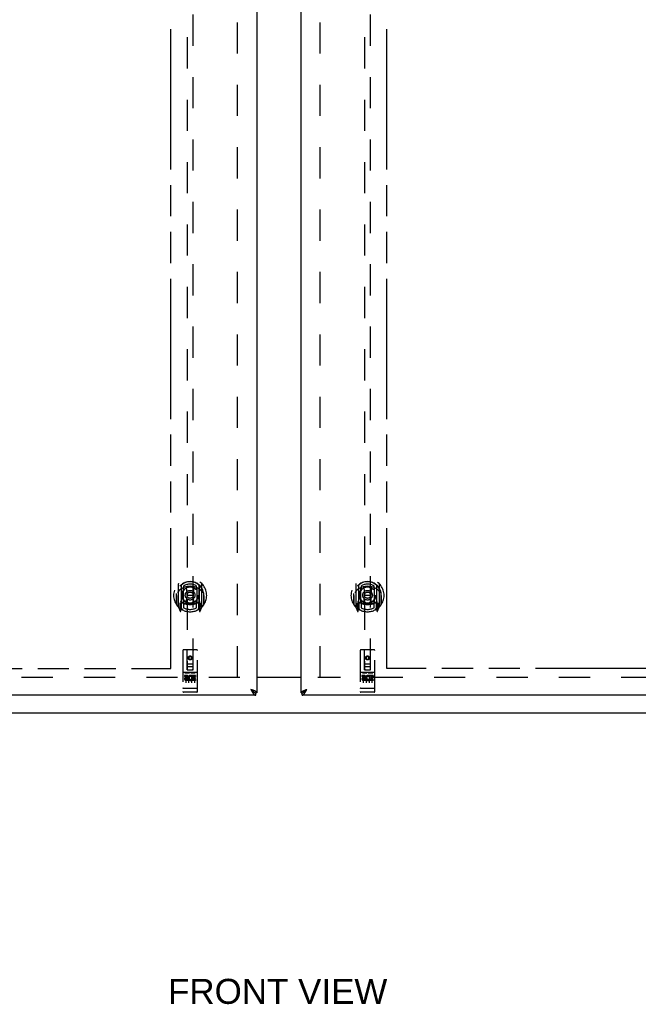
# Model space of a CAD drawing. Header units: inches. Extents: x 0 to 240, y 0 to 155.
# Tile 4 of 19: x 66 to 92, y 35 to 76. Entities that reach past the tile are written whole.
import ezdxf

# ---------------------------------------------------------------- set-up
doc = ezdxf.new("R2010")
doc.units = ezdxf.units.IN
doc.header["$LTSCALE"] = 13.183297
doc.header["$MEASUREMENT"] = 0
doc.linetypes.add('HIDDEN', pattern=[0.2, 0.1, -0.1])
doc.linetypes.add('PHANTOM', pattern=[0.8, 0.45, -0.05, 0.1, -0.05, 0.1, -0.05])
doc.layers.get('0').update_dxf_attribs({"linetype": 'CONTINUOUS'})
for name, color, linetype in [('02___PRT_ALL_AXES', 7, 'CONTINUOUS'), ('AVAILABLE_DOOR_SPACE', 7, 'CONTINUOUS'), ('DEFAULT_2', 8, 'HIDDEN'), ('DIMENSIONS', 7, 'CONTINUOUS')]:
    doc.layers.add(name, color=color, linetype=linetype)
doc.styles.get("Standard").update_dxf_attribs({"font": 'arial.ttf'})
doc.dimstyles.new('DIMSTYLE_1', dxfattribs={"dimtxt": 1.057484, "dimasz": 1.409978, "dimexe": 0.09, "dimexo": 0.07, "dimgap": 0.0375, "dimtad": 0, "dimtih": 1, "dimtoh": 1, "dimzin": 4, "dimdsep": 46, "dimtxsty": 'Standard', "dimblk": '_FILLED', "dimblk1": '_FILLED', "dimblk2": '_FILLED', "dimcen": 0.09, "dimazin": 1, "dimtfac": 1, "dimtdec": 3, "dimtofl": 0, "dimtmove": 0, "dimatfit": 3, "dimldrblk": '_FILLED', "dimfxl": 1, "dimtolj": 1, "dimtzin": 4, "dimarcsym": 0})

# ---------------------------------------------------------------- blocks, each defined once
blk = doc.blocks.new('_FILLED')
at = {"color": 0, "linetype": 'ByBlock'}
blk.add_solid([(0, 0), (-1, 0.2), (-1, -0.2)], dxfattribs=at)
blk = doc.blocks.new('*D10')
at = {"layer": 'DIMENSIONS', "color": 2, "linetype": 'Continuous'}
for p, q in [((71.912, 92.226), (69.432, 92.226)), ((75.537, 92.226), (78.357, 92.226))]:
    blk.add_line(p, q, dxfattribs=at)
at = {"layer": 'DIMENSIONS', "color": 2, "linetype": 'Continuous', "xscale": 1.409978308, "yscale": 1.409978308, "zscale": 1.409978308}
blk.add_blockref('_FILLED', (71.912, 92.226), dxfattribs=at)
at = {"layer": 'DIMENSIONS', "color": 2, "linetype": 'Continuous', "xscale": 1.409978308, "yscale": 1.409978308, "zscale": 1.409978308, "rotation": 180}
blk.add_blockref('_FILLED', (75.537, 92.226), dxfattribs=at)
at = {"layer": 'DIMENSIONS', "color": 2, "linetype": 'Continuous', "insert": (68.904, 92.755), "char_height": 1.0575, "width": 2.87368, "attachment_point": 3, "line_spacing_factor": 0.9}
blk.add_mtext('3.63', dxfattribs=at)
blk = doc.blocks.new('*D12')
at = {"layer": 'DIMENSIONS', "color": 2, "linetype": 'Continuous'}
for p, q in [((53.82, 48.746), (53.82, 51.566)), ((53.82, 47.621), (53.82, 44.616)), ((53.82, 44.616), (55.054, 44.616))]:
    blk.add_line(p, q, dxfattribs=at)
at = {"layer": 'DIMENSIONS', "color": 2, "linetype": 'Continuous', "xscale": 1.409978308, "yscale": 1.409978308, "zscale": 1.409978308}
for p, rotation in [((53.82, 48.746), 270), ((53.82, 47.621), 90)]:
    blk.add_blockref('_FILLED', p, dxfattribs=dict(at, rotation=rotation))
at = {"layer": 'DIMENSIONS', "color": 2, "linetype": 'Continuous', "insert": (55.583, 45.145), "char_height": 1.0575, "width": 2.87368, "attachment_point": 1, "line_spacing_factor": 0.9}
blk.add_mtext('1.13', dxfattribs=at)

msp = doc.modelspace()

# ---------------------------------------------------------------- linework, layer by layer
at = {"color": 3, "linetype": 'Continuous'}
for p, q in [((75.537, 118.017), (75.537, 47.725)), ((77.412, 47.725), (77.412, 118.017)), ((75.537, 48.386), (77.412, 48.386)), ((75.328, 47.853), (75.29, 47.867)), ((75.29, 47.867), (75.301, 47.848)), ((75.346, 47.847), (75.328, 47.853)), ((77.615, 47.851), (77.633, 47.858)), ((77.633, 47.858), (77.658, 47.867)), ((77.641, 47.835), (77.658, 47.867)), ((75.495, 47.621), (40.891, 47.621)), ((75.301, 47.848), (75.311, 47.829)), ((75.311, 47.829), (75.318, 47.816)), ((75.318, 47.816), (75.324, 47.803)), ((75.324, 47.803), (75.331, 47.791)), ((75.358, 47.842), (75.346, 47.847)), ((75.37, 47.837), (75.358, 47.842)), ((75.382, 47.833), (75.37, 47.837)), ((112.057, 47.621), (77.454, 47.621)), ((77.556, 47.828), (77.567, 47.833)), ((77.567, 47.833), (77.579, 47.837)), ((77.579, 47.837), (77.591, 47.842)), ((77.591, 47.842), (77.603, 47.847)), ((77.603, 47.847), (77.615, 47.851)), ((77.628, 47.81), (77.635, 47.822)), ((77.635, 47.822), (77.641, 47.835))]:
    msp.add_line(p, q, dxfattribs=at)
at = {"color": 7, "linetype": 'Continuous'}
for p, q in [((77.412, 48.371), (75.537, 48.371)), ((75.312, 47.854), (75.29, 47.867)), ((75.29, 47.867), (75.304, 47.852)), ((75.304, 47.852), (75.314, 47.841)), ((75.32, 47.848), (75.312, 47.854)), ((77.629, 47.848), (77.637, 47.854)), ((77.637, 47.854), (77.65, 47.862)), ((77.641, 47.849), (77.658, 47.867)), ((77.65, 47.862), (77.658, 47.867)), ((75.314, 47.841), (75.321, 47.834)), ((75.329, 47.843), (75.32, 47.848)), ((75.321, 47.834), (75.328, 47.827)), ((75.328, 47.827), (75.335, 47.82)), ((75.537, 47.725), (75.495, 47.725)), ((75.495, 47.621), (75.495, 47.725)), ((77.412, 47.725), (77.454, 47.725)), ((77.454, 47.621), (77.454, 47.725)), ((77.612, 47.837), (77.62, 47.843)), ((77.62, 47.843), (77.629, 47.848)), ((77.621, 47.827), (77.628, 47.834)), ((77.628, 47.834), (77.635, 47.841)), ((77.635, 47.841), (77.641, 47.849)), ((49.598, 46.871), (103.351, 46.871))]:
    msp.add_line(p, q, dxfattribs=at)
for points in [[(75.43, 47.742), (75.43, 47.744), (75.429, 47.747), (75.428, 47.749), (75.426, 47.752), (75.425, 47.755), (75.424, 47.758), (75.422, 47.76), (75.42, 47.763), (75.419, 47.766), (75.417, 47.769), (75.415, 47.771), (75.412, 47.774), (75.41, 47.777), (75.408, 47.78), (75.405, 47.782), (75.403, 47.785), (75.4, 47.788), (75.397, 47.791), (75.394, 47.793), (75.391, 47.796), (75.388, 47.799), (75.385, 47.802), (75.382, 47.804), (75.378, 47.807), (75.375, 47.81), (75.371, 47.812), (75.368, 47.815), (75.364, 47.818), (75.36, 47.821), (75.357, 47.823), (75.353, 47.826), (75.349, 47.829), (75.345, 47.832), (75.341, 47.834), (75.337, 47.837), (75.329, 47.843)], [(75.335, 47.82), (75.338, 47.816), (75.342, 47.813), (75.345, 47.809), (75.348, 47.806), (75.352, 47.803), (75.355, 47.799), (75.359, 47.796), (75.362, 47.793), (75.365, 47.79), (75.369, 47.787), (75.372, 47.784), (75.376, 47.781), (75.379, 47.778), (75.382, 47.775), (75.386, 47.772), (75.389, 47.769), (75.393, 47.767), (75.396, 47.764), (75.399, 47.761), (75.403, 47.759), (75.406, 47.757), (75.41, 47.754), (75.413, 47.752), (75.417, 47.75), (75.42, 47.748), (75.423, 47.746), (75.427, 47.744), (75.43, 47.742)], [(75.43, 47.742), (75.434, 47.74), (75.437, 47.739), (75.44, 47.737), (75.444, 47.736), (75.447, 47.734), (75.451, 47.733), (75.454, 47.732), (75.457, 47.731), (75.461, 47.73), (75.464, 47.729), (75.468, 47.728), (75.471, 47.727), (75.474, 47.727), (75.478, 47.726), (75.481, 47.726), (75.485, 47.725), (75.488, 47.725), (75.492, 47.725), (75.495, 47.725)], [(77.454, 47.725), (77.457, 47.725), (77.461, 47.725), (77.464, 47.725), (77.468, 47.726), (77.471, 47.726), (77.474, 47.727), (77.478, 47.727), (77.481, 47.728), (77.485, 47.729), (77.488, 47.73), (77.491, 47.731), (77.495, 47.732), (77.498, 47.733), (77.502, 47.734), (77.505, 47.736), (77.508, 47.737), (77.512, 47.739), (77.515, 47.74)], [(77.515, 47.74), (77.519, 47.742), (77.522, 47.744), (77.525, 47.746), (77.529, 47.748), (77.532, 47.75), (77.536, 47.752), (77.539, 47.754), (77.543, 47.757), (77.546, 47.759), (77.549, 47.761), (77.553, 47.764), (77.556, 47.767), (77.56, 47.769), (77.563, 47.772), (77.566, 47.775), (77.57, 47.778), (77.573, 47.781), (77.577, 47.784), (77.58, 47.787), (77.583, 47.79), (77.587, 47.793), (77.59, 47.796), (77.594, 47.799), (77.597, 47.803), (77.6, 47.806), (77.604, 47.809), (77.607, 47.813), (77.611, 47.816), (77.614, 47.82), (77.621, 47.827)], [(77.518, 47.742), (77.519, 47.744), (77.52, 47.747), (77.521, 47.749), (77.522, 47.752), (77.524, 47.755), (77.525, 47.758), (77.527, 47.76), (77.528, 47.763), (77.53, 47.766), (77.532, 47.769), (77.534, 47.771), (77.536, 47.774), (77.539, 47.777), (77.541, 47.78), (77.544, 47.782), (77.546, 47.785), (77.549, 47.788), (77.552, 47.791), (77.555, 47.793), (77.558, 47.796), (77.561, 47.799), (77.564, 47.802), (77.567, 47.804), (77.571, 47.807), (77.574, 47.81), (77.577, 47.812), (77.581, 47.815), (77.585, 47.818), (77.588, 47.821), (77.592, 47.823), (77.596, 47.826), (77.6, 47.829), (77.604, 47.832), (77.608, 47.834), (77.612, 47.837)]]:
    msp.add_lwpolyline(points, dxfattribs=at)
at = {"color": 3, "linetype": 'Continuous'}
for points in [[(75.331, 47.791), (75.335, 47.785), (75.338, 47.779), (75.342, 47.773), (75.345, 47.767), (75.348, 47.761), (75.352, 47.755), (75.355, 47.75), (75.359, 47.744), (75.362, 47.739), (75.365, 47.733), (75.369, 47.728)], [(75.369, 47.728), (75.372, 47.722), (75.376, 47.717), (75.379, 47.712), (75.382, 47.707), (75.386, 47.702), (75.389, 47.698), (75.393, 47.693), (75.396, 47.688), (75.399, 47.684), (75.403, 47.68), (75.406, 47.676), (75.41, 47.672), (75.413, 47.668), (75.417, 47.664), (75.42, 47.661), (75.423, 47.657), (75.427, 47.654), (75.43, 47.651), (75.434, 47.648), (75.437, 47.645), (75.44, 47.642), (75.444, 47.64), (75.447, 47.637), (75.451, 47.635), (75.454, 47.633), (75.457, 47.631), (75.461, 47.629), (75.464, 47.628), (75.468, 47.626), (75.471, 47.625), (75.474, 47.624), (75.478, 47.623), (75.481, 47.622), (75.485, 47.622), (75.488, 47.621), (75.492, 47.621), (75.495, 47.621)], [(75.436, 47.81), (75.431, 47.812), (75.426, 47.814), (75.421, 47.817), (75.415, 47.819), (75.41, 47.821), (75.405, 47.824), (75.399, 47.826), (75.393, 47.828), (75.382, 47.833)], [(75.537, 47.725), (75.537, 47.727), (75.537, 47.729), (75.536, 47.732), (75.536, 47.734), (75.535, 47.736), (75.534, 47.739), (75.533, 47.741), (75.532, 47.743), (75.531, 47.745), (75.529, 47.748), (75.527, 47.75), (75.526, 47.752), (75.524, 47.755), (75.522, 47.757), (75.519, 47.759), (75.517, 47.762), (75.514, 47.764), (75.512, 47.766), (75.509, 47.768), (75.506, 47.771), (75.503, 47.773), (75.5, 47.775), (75.496, 47.778), (75.493, 47.78), (75.489, 47.782), (75.485, 47.785), (75.481, 47.787), (75.477, 47.789), (75.473, 47.791), (75.469, 47.794), (75.465, 47.796), (75.46, 47.798), (75.456, 47.801), (75.451, 47.803), (75.446, 47.805), (75.441, 47.808), (75.436, 47.81)], [(77.412, 47.725), (77.412, 47.727), (77.412, 47.729), (77.413, 47.732), (77.413, 47.734), (77.414, 47.736), (77.415, 47.739), (77.416, 47.741), (77.417, 47.743), (77.418, 47.745), (77.42, 47.748), (77.421, 47.75), (77.423, 47.752), (77.425, 47.755), (77.427, 47.757), (77.43, 47.759), (77.432, 47.762), (77.434, 47.764), (77.437, 47.766), (77.44, 47.768), (77.443, 47.771), (77.446, 47.773), (77.449, 47.775), (77.453, 47.778), (77.456, 47.78), (77.46, 47.782), (77.463, 47.785), (77.467, 47.787), (77.471, 47.789), (77.476, 47.791), (77.48, 47.794), (77.484, 47.796), (77.489, 47.798), (77.493, 47.801), (77.498, 47.803), (77.503, 47.805), (77.508, 47.808), (77.513, 47.81)], [(77.454, 47.621), (77.457, 47.621), (77.461, 47.621), (77.464, 47.622), (77.468, 47.622), (77.471, 47.623), (77.474, 47.624), (77.478, 47.625), (77.481, 47.626), (77.485, 47.628), (77.488, 47.629), (77.491, 47.631), (77.495, 47.633), (77.498, 47.635), (77.502, 47.637), (77.505, 47.64), (77.508, 47.642), (77.512, 47.645), (77.515, 47.648), (77.519, 47.651), (77.522, 47.654), (77.525, 47.657), (77.529, 47.661), (77.532, 47.664), (77.536, 47.668), (77.539, 47.672), (77.543, 47.676), (77.546, 47.68), (77.549, 47.684), (77.553, 47.688), (77.556, 47.693), (77.56, 47.698), (77.563, 47.702), (77.566, 47.707), (77.57, 47.712), (77.573, 47.717), (77.577, 47.722)], [(77.513, 47.81), (77.518, 47.812), (77.523, 47.814), (77.528, 47.817), (77.533, 47.819), (77.539, 47.821), (77.544, 47.824), (77.55, 47.826), (77.556, 47.828)], [(77.577, 47.722), (77.58, 47.728), (77.583, 47.733), (77.587, 47.738), (77.59, 47.744), (77.594, 47.75), (77.597, 47.755), (77.6, 47.761), (77.604, 47.767), (77.607, 47.773), (77.611, 47.779), (77.614, 47.785), (77.618, 47.791), (77.621, 47.797), (77.628, 47.81)]]:
    msp.add_lwpolyline(points, dxfattribs=at)
at = {"layer": '02___PRT_ALL_AXES', "color": 8, "linetype": 'HIDDEN'}
for p, q in [((72.58, 48.459), (72.488, 48.459)), ((72.488, 48.459), (72.488, 48.417)), ((72.58, 48.417), (72.488, 48.417)), ((72.584, 48.373), (72.538, 48.373)), ((72.58, 48.332), (72.551, 48.332)), ((72.644, 48.289), (72.551, 48.289)), ((72.644, 48.289), (72.644, 48.246)), ((72.776, 48.294), (72.793, 48.255)), ((72.8, 48.424), (72.787, 48.405)), ((72.797, 48.449), (72.8, 48.447)), ((72.956, 48.459), (72.8, 48.459)), ((72.8, 48.459), (72.8, 48.447)), ((72.8, 48.424), (72.8, 48.246)), ((72.956, 48.417), (72.843, 48.417)), ((72.843, 48.417), (72.843, 48.373)), ((72.935, 48.373), (72.843, 48.373)), ((72.935, 48.331), (72.843, 48.331)), ((72.843, 48.331), (72.843, 48.289)), ((72.956, 48.289), (72.843, 48.289)), ((72.935, 48.373), (72.935, 48.331)), ((72.956, 48.459), (72.956, 48.417)), ((72.956, 48.289), (72.956, 48.246)), ((80.08, 48.459), (79.988, 48.459)), ((79.988, 48.459), (79.988, 48.417)), ((80.08, 48.417), (79.988, 48.417)), ((80.084, 48.373), (80.038, 48.373)), ((80.08, 48.332), (80.051, 48.332)), ((80.144, 48.289), (80.051, 48.289)), ((80.144, 48.289), (80.144, 48.246)), ((80.276, 48.294), (80.293, 48.255)), ((80.3, 48.424), (80.287, 48.405)), ((80.297, 48.449), (80.3, 48.447)), ((80.456, 48.459), (80.3, 48.459)), ((80.3, 48.459), (80.3, 48.447)), ((80.3, 48.424), (80.3, 48.246)), ((80.456, 48.417), (80.343, 48.417)), ((80.343, 48.417), (80.343, 48.373)), ((80.435, 48.373), (80.343, 48.373)), ((80.435, 48.331), (80.343, 48.331)), ((80.343, 48.331), (80.343, 48.289)), ((80.456, 48.289), (80.343, 48.289)), ((80.435, 48.373), (80.435, 48.331)), ((80.456, 48.459), (80.456, 48.417)), ((80.456, 48.289), (80.456, 48.246)), ((72.644, 48.246), (72.551, 48.246)), ((72.956, 48.246), (72.8, 48.246)), ((80.144, 48.246), (80.051, 48.246)), ((80.456, 48.246), (80.3, 48.246)), ((72.507, 47.753), (72.442, 47.753)), ((72.757, 47.753), (72.692, 47.753)), ((73.007, 47.753), (72.942, 47.753)), ((80.007, 47.753), (79.942, 47.753)), ((80.257, 47.753), (80.192, 47.753)), ((80.507, 47.753), (80.442, 47.753))]:
    msp.add_line(p, q, dxfattribs=at)
for centre in [(72.724, 49.198), (80.224, 49.198)]:
    msp.add_circle(centre, 0.085, dxfattribs=at)
for centre, radius, start, end in [((72.551, 48.31), 0.0644, 102.2995, 270.0775), ((72.551, 48.31), 0.0219, 89.9011, 270), ((72.58, 48.396), 0.0635, 270, 90), ((72.58, 48.395), 0.0219, 280.307, 90), ((72.75, 48.353), 0.107, 64.2636, 293.4027), ((72.75, 48.353), 0.0639, 54.8895, 293.4026), ((80.051, 48.31), 0.0644, 102.2995, 270.0775), ((80.051, 48.31), 0.0219, 89.9011, 270), ((80.08, 48.396), 0.0635, 270, 90), ((80.08, 48.395), 0.0219, 280.307, 90), ((80.25, 48.353), 0.107, 64.2636, 293.4027), ((80.25, 48.353), 0.0639, 54.8895, 293.4026)]:
    msp.add_arc(centre, radius, start, end, dxfattribs=at)
at = {"layer": 'AVAILABLE_DOOR_SPACE', "color": 4, "linetype": 'PHANTOM'}
for p, q in [((71.912, 48.746), (71.912, 76.17)), ((81.037, 48.746), (81.037, 76.17)), ((59.693, 48.746), (71.912, 48.746)), ((93.256, 48.746), (81.037, 48.746))]:
    msp.add_line(p, q, dxfattribs=at)
at = {"layer": 'DEFAULT_2', "color": 8, "linetype": 'HIDDEN'}
for p, q in [((74.724, 48.371), (74.724, 117.371)), ((78.224, 48.371), (78.224, 117.371)), ((72.599, 80.7), (72.599, 48.698)), ((72.849, 48.698), (72.849, 80.7)), ((80.099, 80.7), (80.099, 48.698)), ((80.349, 48.698), (80.349, 80.7)), ((72.224, 52.326), (72.224, 51.359)), ((72.342, 52.272), (72.342, 51.256)), ((72.349, 52.272), (72.349, 51.269)), ((72.442, 51.524), (72.442, 52.155)), ((72.449, 52.233), (72.449, 52.13)), ((72.562, 52.182), (72.592, 51.842)), ((72.887, 52.182), (72.857, 51.842)), ((72.999, 52.13), (72.999, 52.233)), ((73.007, 52.155), (73.007, 51.524)), ((73.099, 52.272), (73.099, 51.269)), ((73.107, 52.272), (73.107, 51.256)), ((73.224, 51.359), (73.224, 52.326)), ((79.724, 52.326), (79.724, 51.359)), ((79.842, 52.272), (79.842, 51.256)), ((79.849, 52.272), (79.849, 51.269)), ((79.942, 51.524), (79.942, 52.155)), ((79.949, 52.233), (79.949, 52.13)), ((80.062, 52.182), (80.092, 51.842)), ((80.387, 52.182), (80.357, 51.842)), ((80.499, 52.13), (80.499, 52.233)), ((80.507, 52.155), (80.507, 51.524)), ((80.599, 52.272), (80.599, 51.269)), ((80.607, 52.272), (80.607, 51.256)), ((80.724, 51.359), (80.724, 52.326)), ((72.142, 51.842), (72.157, 51.842)), ((72.142, 51.842), (72.142, 51.454)), ((72.149, 51.914), (72.15, 51.917)), ((72.149, 51.456), (72.149, 51.914)), ((72.561, 51.498), (72.592, 51.842)), ((72.857, 51.842), (72.592, 51.842)), ((72.888, 51.498), (72.857, 51.842)), ((73.307, 51.842), (73.292, 51.842)), ((73.299, 51.456), (73.299, 51.914)), ((73.307, 51.842), (73.307, 51.454)), ((79.642, 51.842), (79.657, 51.842)), ((79.642, 51.842), (79.642, 51.454)), ((79.649, 51.914), (79.65, 51.917)), ((79.649, 51.456), (79.649, 51.914)), ((80.061, 51.498), (80.092, 51.842)), ((80.357, 51.842), (80.092, 51.842)), ((80.388, 51.498), (80.357, 51.842)), ((80.807, 51.842), (80.792, 51.842)), ((80.799, 51.456), (80.799, 51.914)), ((80.807, 51.842), (80.807, 51.454)), ((72.229, 51.348), (72.299, 51.172)), ((72.342, 51.513), (72.282, 51.513)), ((72.282, 51.513), (72.282, 51.363)), ((72.282, 51.363), (72.342, 51.363)), ((72.32, 51.442), (72.29, 51.396)), ((72.294, 51.388), (72.349, 51.388)), ((72.32, 51.278), (72.325, 51.274)), ((72.328, 51.175), (72.342, 51.256)), ((72.419, 51.219), (72.349, 51.328)), ((72.352, 51.501), (72.352, 51.294)), ((72.442, 51.514), (72.369, 51.514)), ((72.438, 51.521), (72.372, 51.521)), ((72.449, 51.569), (72.449, 51.316)), ((72.999, 51.316), (72.999, 51.569)), ((73.079, 51.514), (73.007, 51.514)), ((73.077, 51.521), (73.011, 51.521)), ((73.099, 51.328), (73.029, 51.219)), ((73.097, 51.294), (73.097, 51.501)), ((73.099, 51.388), (73.154, 51.388)), ((73.167, 51.513), (73.107, 51.513)), ((73.107, 51.363), (73.167, 51.363)), ((73.107, 51.256), (73.121, 51.175)), ((73.128, 51.277), (73.128, 51.278)), ((73.128, 51.277), (73.128, 51.278)), ((73.128, 51.277), (73.128, 51.277)), ((73.159, 51.396), (73.129, 51.442)), ((73.15, 51.172), (73.22, 51.348)), ((73.167, 51.363), (73.167, 51.513)), ((79.729, 51.348), (79.799, 51.172)), ((79.842, 51.513), (79.782, 51.513)), ((79.782, 51.513), (79.782, 51.363)), ((79.782, 51.363), (79.842, 51.363)), ((79.82, 51.442), (79.79, 51.396)), ((79.794, 51.388), (79.849, 51.388)), ((79.82, 51.278), (79.825, 51.274)), ((79.828, 51.175), (79.842, 51.256)), ((79.919, 51.219), (79.849, 51.328)), ((79.852, 51.501), (79.852, 51.294)), ((79.942, 51.514), (79.869, 51.514)), ((79.938, 51.521), (79.872, 51.521)), ((79.949, 51.569), (79.949, 51.316)), ((80.499, 51.316), (80.499, 51.569)), ((80.579, 51.514), (80.507, 51.514)), ((80.577, 51.521), (80.511, 51.521)), ((80.599, 51.328), (80.529, 51.219)), ((80.597, 51.294), (80.597, 51.501)), ((80.599, 51.388), (80.654, 51.388)), ((80.667, 51.513), (80.607, 51.513)), ((80.607, 51.363), (80.667, 51.363)), ((80.607, 51.256), (80.621, 51.175)), ((80.628, 51.277), (80.628, 51.278)), ((80.628, 51.277), (80.628, 51.278)), ((80.628, 51.277), (80.628, 51.277)), ((80.659, 51.396), (80.629, 51.442)), ((80.65, 51.172), (80.72, 51.348)), ((80.667, 51.363), (80.667, 51.513)), ((73.007, 49.538), (72.442, 49.538)), ((80.507, 49.538), (79.942, 49.538)), ((72.412, 49.508), (72.412, 47.783)), ((72.598, 48.698), (72.594, 49.508)), ((72.724, 49.271), (72.662, 49.235)), ((72.662, 49.235), (72.672, 49.229)), ((72.662, 49.235), (72.662, 49.163)), ((72.662, 49.163), (72.672, 49.168)), ((72.662, 49.163), (72.724, 49.126)), ((72.724, 49.259), (72.672, 49.229)), ((72.672, 49.229), (72.672, 49.168)), ((72.672, 49.168), (72.724, 49.138)), ((72.787, 49.235), (72.724, 49.271)), ((72.724, 49.271), (72.724, 49.259)), ((72.777, 49.229), (72.724, 49.259)), ((72.724, 49.138), (72.777, 49.168)), ((72.724, 49.126), (72.787, 49.163)), ((72.724, 49.126), (72.724, 49.138)), ((72.787, 49.235), (72.777, 49.229)), ((72.777, 49.168), (72.777, 49.229)), ((72.787, 49.163), (72.777, 49.168)), ((72.787, 49.163), (72.787, 49.235)), ((72.851, 48.698), (72.854, 49.508)), ((73.037, 47.783), (73.037, 49.508)), ((79.912, 49.508), (79.912, 47.783)), ((80.098, 48.698), (80.094, 49.508)), ((80.224, 49.271), (80.162, 49.235)), ((80.162, 49.235), (80.172, 49.229)), ((80.162, 49.235), (80.162, 49.163)), ((80.162, 49.163), (80.172, 49.168)), ((80.162, 49.163), (80.224, 49.126)), ((80.224, 49.259), (80.172, 49.229)), ((80.172, 49.229), (80.172, 49.168)), ((80.172, 49.168), (80.224, 49.138)), ((80.287, 49.235), (80.224, 49.271)), ((80.224, 49.271), (80.224, 49.259)), ((80.277, 49.229), (80.224, 49.259)), ((80.224, 49.138), (80.277, 49.168)), ((80.224, 49.126), (80.287, 49.163)), ((80.224, 49.126), (80.224, 49.138)), ((80.287, 49.235), (80.277, 49.229)), ((80.277, 49.168), (80.277, 49.229)), ((80.287, 49.163), (80.277, 49.168)), ((80.287, 49.163), (80.287, 49.235)), ((80.351, 48.698), (80.354, 49.508)), ((80.537, 47.783), (80.537, 49.508)), ((72.597, 48.948), (72.852, 48.948)), ((72.598, 48.698), (72.599, 48.698)), ((72.599, 48.698), (72.849, 48.698)), ((72.809, 48.823), (72.639, 48.823)), ((72.849, 48.698), (72.851, 48.698)), ((80.097, 48.948), (80.352, 48.948)), ((80.098, 48.698), (80.099, 48.698)), ((80.099, 48.698), (80.349, 48.698)), ((80.309, 48.823), (80.139, 48.823)), ((80.349, 48.698), (80.351, 48.698)), ((74.828, 48.371), (42.224, 48.371)), ((73.007, 48.581), (72.442, 48.581)), ((72.513, 48.565), (72.685, 48.565)), ((72.537, 48.45), (72.537, 48.144)), ((72.662, 48.45), (72.662, 48.144)), ((72.763, 48.565), (72.935, 48.565)), ((72.787, 48.45), (72.787, 48.144)), ((72.912, 48.45), (72.912, 48.144)), ((110.724, 48.371), (78.12, 48.371)), ((80.507, 48.581), (79.942, 48.581)), ((80.013, 48.565), (80.185, 48.565)), ((80.037, 48.45), (80.037, 48.144)), ((80.162, 48.45), (80.162, 48.144)), ((80.263, 48.565), (80.435, 48.565)), ((80.287, 48.45), (80.287, 48.144)), ((80.412, 48.45), (80.412, 48.144)), ((72.43, 47.912), (72.429, 47.912)), ((72.431, 47.912), (72.43, 47.912)), ((72.43, 47.912), (72.43, 47.912)), ((72.432, 47.912), (72.431, 47.912)), ((72.433, 47.912), (72.432, 47.912)), ((72.434, 47.912), (72.433, 47.912)), ((72.435, 47.911), (72.434, 47.912)), ((72.434, 47.912), (72.434, 47.912)), ((72.436, 47.911), (72.435, 47.911)), ((72.437, 47.911), (72.436, 47.911)), ((72.438, 47.911), (72.437, 47.911)), ((72.439, 47.911), (72.438, 47.911)), ((72.44, 47.911), (72.439, 47.911)), ((72.439, 47.911), (72.439, 47.911)), ((72.441, 47.911), (72.44, 47.911)), ((72.442, 47.911), (72.441, 47.911)), ((73.007, 47.911), (72.442, 47.911)), ((73.007, 47.911), (73.008, 47.911)), ((73.008, 47.911), (73.009, 47.911)), ((73.009, 47.911), (73.01, 47.911)), ((73.01, 47.911), (73.011, 47.911)), ((73.011, 47.911), (73.012, 47.911)), ((73.012, 47.911), (73.013, 47.911)), ((73.012, 47.911), (73.012, 47.911)), ((73.013, 47.911), (73.014, 47.911)), ((73.014, 47.911), (73.015, 47.912)), ((73.015, 47.912), (73.016, 47.912)), ((73.016, 47.912), (73.017, 47.912)), ((73.016, 47.912), (73.016, 47.912)), ((73.017, 47.912), (73.018, 47.912)), ((73.018, 47.912), (73.019, 47.912)), ((73.019, 47.912), (73.02, 47.912)), ((73.02, 47.912), (73.021, 47.912)), ((73.02, 47.912), (73.02, 47.912)), ((79.93, 47.912), (79.929, 47.912)), ((79.931, 47.912), (79.93, 47.912)), ((79.93, 47.912), (79.93, 47.912)), ((79.932, 47.912), (79.931, 47.912)), ((79.933, 47.912), (79.932, 47.912)), ((79.934, 47.912), (79.933, 47.912)), ((79.935, 47.911), (79.934, 47.912)), ((79.934, 47.912), (79.934, 47.912)), ((79.936, 47.911), (79.935, 47.911)), ((79.937, 47.911), (79.936, 47.911)), ((79.938, 47.911), (79.937, 47.911)), ((79.939, 47.911), (79.938, 47.911)), ((79.94, 47.911), (79.939, 47.911)), ((79.939, 47.911), (79.939, 47.911)), ((79.941, 47.911), (79.94, 47.911)), ((79.942, 47.911), (79.941, 47.911)), ((80.507, 47.911), (79.942, 47.911)), ((80.507, 47.911), (80.508, 47.911)), ((80.508, 47.911), (80.509, 47.911)), ((80.509, 47.911), (80.51, 47.911)), ((80.51, 47.911), (80.511, 47.911)), ((80.511, 47.911), (80.512, 47.911)), ((80.512, 47.911), (80.513, 47.911)), ((80.512, 47.911), (80.512, 47.911)), ((80.513, 47.911), (80.514, 47.911)), ((80.514, 47.911), (80.515, 47.912)), ((80.515, 47.912), (80.516, 47.912)), ((80.516, 47.912), (80.517, 47.912)), ((80.516, 47.912), (80.516, 47.912)), ((80.517, 47.912), (80.518, 47.912)), ((80.518, 47.912), (80.519, 47.912)), ((80.519, 47.912), (80.52, 47.912)), ((80.52, 47.912), (80.521, 47.912)), ((80.52, 47.912), (80.52, 47.912)), ((72.692, 47.753), (72.507, 47.753)), ((72.942, 47.753), (72.757, 47.753)), ((80.192, 47.753), (80.007, 47.753)), ((80.442, 47.753), (80.257, 47.753))]:
    msp.add_line(p, q, dxfattribs=at)
for points in [[(72.27, 52.057), (72.269, 52.056), (72.267, 52.055), (72.266, 52.053), (72.264, 52.052), (72.262, 52.05), (72.261, 52.049), (72.259, 52.047), (72.257, 52.045), (72.255, 52.043), (72.254, 52.042), (72.252, 52.04), (72.25, 52.038), (72.248, 52.036), (72.246, 52.033), (72.244, 52.031), (72.242, 52.029), (72.24, 52.026), (72.238, 52.024), (72.236, 52.021), (72.234, 52.018), (72.232, 52.015), (72.229, 52.013), (72.227, 52.009), (72.225, 52.006), (72.222, 52.003), (72.22, 51.999), (72.217, 51.996), (72.215, 51.992), (72.212, 51.988), (72.209, 51.984), (72.207, 51.98), (72.204, 51.975), (72.201, 51.971), (72.198, 51.966), (72.195, 51.961), (72.192, 51.956)], [(72.536, 52.199), (72.542, 52.201), (72.547, 52.202), (72.553, 52.203), (72.558, 52.205), (72.564, 52.206), (72.569, 52.207), (72.574, 52.209), (72.58, 52.21), (72.585, 52.211), (72.591, 52.212), (72.596, 52.213), (72.602, 52.214), (72.607, 52.215), (72.613, 52.216), (72.618, 52.217), (72.624, 52.218), (72.63, 52.218), (72.635, 52.219), (72.641, 52.22), (72.646, 52.22), (72.652, 52.221), (72.657, 52.222), (72.663, 52.222), (72.669, 52.223), (72.674, 52.223), (72.68, 52.223), (72.685, 52.224), (72.691, 52.224), (72.696, 52.224), (72.702, 52.224), (72.708, 52.225), (72.713, 52.225), (72.719, 52.225), (72.724, 52.225), (72.73, 52.225), (72.736, 52.225), (72.741, 52.225), (72.747, 52.224), (72.752, 52.224), (72.758, 52.224), (72.764, 52.224), (72.769, 52.223), (72.775, 52.223), (72.78, 52.223), (72.786, 52.222), (72.791, 52.222), (72.797, 52.221), (72.803, 52.22), (72.808, 52.22), (72.814, 52.219), (72.819, 52.218), (72.825, 52.218), (72.83, 52.217), (72.836, 52.216), (72.841, 52.215), (72.847, 52.214), (72.852, 52.213), (72.858, 52.212), (72.863, 52.211), (72.869, 52.21), (72.874, 52.209), (72.88, 52.207), (72.885, 52.206), (72.891, 52.205), (72.896, 52.203), (72.902, 52.202), (72.907, 52.201), (72.912, 52.199)], [(73.257, 51.956), (73.254, 51.961), (73.251, 51.966), (73.248, 51.971), (73.245, 51.975), (73.242, 51.98), (73.239, 51.984), (73.237, 51.988), (73.234, 51.992), (73.232, 51.996), (73.229, 51.999), (73.227, 52.003), (73.224, 52.006), (73.222, 52.009), (73.22, 52.012), (73.217, 52.015), (73.215, 52.018), (73.213, 52.021), (73.211, 52.024), (73.209, 52.026), (73.207, 52.029), (73.205, 52.031), (73.203, 52.033), (73.201, 52.036), (73.199, 52.038), (73.197, 52.04), (73.195, 52.042), (73.193, 52.043), (73.192, 52.045), (73.19, 52.047), (73.188, 52.049), (73.187, 52.05), (73.185, 52.052), (73.183, 52.053), (73.182, 52.055), (73.18, 52.056), (73.179, 52.057)], [(79.77, 52.057), (79.769, 52.056), (79.767, 52.055), (79.766, 52.053), (79.764, 52.052), (79.762, 52.05), (79.761, 52.049), (79.759, 52.047), (79.757, 52.045), (79.755, 52.043), (79.754, 52.042), (79.752, 52.04), (79.75, 52.038), (79.748, 52.036), (79.746, 52.033), (79.744, 52.031), (79.742, 52.029), (79.74, 52.026), (79.738, 52.024), (79.736, 52.021), (79.734, 52.018), (79.732, 52.015), (79.729, 52.013), (79.727, 52.009), (79.725, 52.006), (79.722, 52.003), (79.72, 51.999), (79.717, 51.996), (79.715, 51.992), (79.712, 51.988), (79.709, 51.984), (79.707, 51.98), (79.704, 51.975), (79.701, 51.971), (79.698, 51.966), (79.695, 51.961), (79.692, 51.956)], [(80.036, 52.199), (80.042, 52.201), (80.047, 52.202), (80.053, 52.203), (80.058, 52.205), (80.064, 52.206), (80.069, 52.207), (80.074, 52.209), (80.08, 52.21), (80.085, 52.211), (80.091, 52.212), (80.096, 52.213), (80.102, 52.214), (80.107, 52.215), (80.113, 52.216), (80.118, 52.217), (80.124, 52.218), (80.13, 52.218), (80.135, 52.219), (80.141, 52.22), (80.146, 52.22), (80.152, 52.221), (80.157, 52.222), (80.163, 52.222), (80.169, 52.223), (80.174, 52.223), (80.18, 52.223), (80.185, 52.224), (80.191, 52.224), (80.196, 52.224), (80.202, 52.224), (80.208, 52.225), (80.213, 52.225), (80.219, 52.225), (80.224, 52.225), (80.23, 52.225), (80.236, 52.225), (80.241, 52.225), (80.247, 52.224), (80.252, 52.224), (80.258, 52.224), (80.264, 52.224), (80.269, 52.223), (80.275, 52.223), (80.28, 52.223), (80.286, 52.222), (80.291, 52.222), (80.297, 52.221), (80.303, 52.22), (80.308, 52.22), (80.314, 52.219), (80.319, 52.218), (80.325, 52.218), (80.33, 52.217), (80.336, 52.216), (80.341, 52.215), (80.347, 52.214), (80.352, 52.213), (80.358, 52.212), (80.363, 52.211), (80.369, 52.21), (80.374, 52.209), (80.38, 52.207), (80.385, 52.206), (80.391, 52.205), (80.396, 52.203), (80.402, 52.202), (80.407, 52.201), (80.412, 52.199)], [(80.757, 51.956), (80.754, 51.961), (80.751, 51.966), (80.748, 51.971), (80.745, 51.975), (80.742, 51.98), (80.739, 51.984), (80.737, 51.988), (80.734, 51.992), (80.732, 51.996), (80.729, 51.999), (80.727, 52.003), (80.724, 52.006), (80.722, 52.009), (80.72, 52.012), (80.717, 52.015), (80.715, 52.018), (80.713, 52.021), (80.711, 52.024), (80.709, 52.026), (80.707, 52.029), (80.705, 52.031), (80.703, 52.033), (80.701, 52.036), (80.699, 52.038), (80.697, 52.04), (80.695, 52.042), (80.693, 52.043), (80.692, 52.045), (80.69, 52.047), (80.688, 52.049), (80.687, 52.05), (80.685, 52.052), (80.683, 52.053), (80.682, 52.055), (80.68, 52.056), (80.679, 52.057)], [(72.507, 48.564), (72.507, 48.564), (72.507, 48.564), (72.507, 48.564), (72.507, 48.564), (72.507, 48.564), (72.507, 48.564), (72.508, 48.564), (72.508, 48.564), (72.508, 48.564), (72.508, 48.565), (72.508, 48.565), (72.508, 48.565), (72.508, 48.565), (72.508, 48.565), (72.508, 48.565), (72.509, 48.565), (72.509, 48.565), (72.509, 48.565), (72.509, 48.565), (72.509, 48.565), (72.509, 48.565), (72.509, 48.565), (72.509, 48.565), (72.51, 48.565), (72.51, 48.565), (72.51, 48.565), (72.51, 48.565), (72.51, 48.565), (72.51, 48.565), (72.511, 48.565), (72.511, 48.565), (72.511, 48.565), (72.511, 48.565), (72.511, 48.565), (72.511, 48.565), (72.512, 48.565), (72.512, 48.565), (72.512, 48.565), (72.512, 48.565), (72.512, 48.565), (72.512, 48.565), (72.513, 48.565), (72.513, 48.565), (72.513, 48.565), (72.513, 48.565)], [(72.685, 48.565), (72.686, 48.565), (72.686, 48.565), (72.686, 48.565), (72.686, 48.565), (72.686, 48.565), (72.687, 48.565), (72.687, 48.565), (72.687, 48.565), (72.687, 48.565), (72.687, 48.565), (72.687, 48.565), (72.688, 48.565), (72.688, 48.565), (72.688, 48.565), (72.688, 48.565), (72.688, 48.565), (72.688, 48.565), (72.689, 48.565), (72.689, 48.565), (72.689, 48.565), (72.689, 48.565), (72.689, 48.565), (72.689, 48.565), (72.69, 48.565), (72.69, 48.565), (72.69, 48.565), (72.69, 48.565), (72.69, 48.565), (72.69, 48.565), (72.69, 48.565), (72.69, 48.565), (72.691, 48.565), (72.691, 48.565), (72.691, 48.565), (72.691, 48.565), (72.691, 48.565), (72.691, 48.564), (72.691, 48.564), (72.691, 48.564), (72.691, 48.564), (72.691, 48.564), (72.692, 48.564), (72.692, 48.564), (72.692, 48.564), (72.692, 48.564), (72.692, 48.564)], [(72.757, 48.564), (72.757, 48.564), (72.757, 48.564), (72.757, 48.564), (72.757, 48.564), (72.757, 48.564), (72.757, 48.564), (72.758, 48.564), (72.758, 48.564), (72.758, 48.564), (72.758, 48.565), (72.758, 48.565), (72.758, 48.565), (72.758, 48.565), (72.758, 48.565), (72.758, 48.565), (72.759, 48.565), (72.759, 48.565), (72.759, 48.565), (72.759, 48.565), (72.759, 48.565), (72.759, 48.565), (72.759, 48.565), (72.759, 48.565), (72.76, 48.565), (72.76, 48.565), (72.76, 48.565), (72.76, 48.565), (72.76, 48.565), (72.76, 48.565), (72.761, 48.565), (72.761, 48.565), (72.761, 48.565), (72.761, 48.565), (72.761, 48.565), (72.761, 48.565), (72.762, 48.565), (72.762, 48.565), (72.762, 48.565), (72.762, 48.565), (72.762, 48.565), (72.762, 48.565), (72.763, 48.565), (72.763, 48.565), (72.763, 48.565), (72.763, 48.565)], [(72.935, 48.565), (72.936, 48.565), (72.936, 48.565), (72.936, 48.565), (72.936, 48.565), (72.936, 48.565), (72.937, 48.565), (72.937, 48.565), (72.937, 48.565), (72.937, 48.565), (72.937, 48.565), (72.937, 48.565), (72.938, 48.565), (72.938, 48.565), (72.938, 48.565), (72.938, 48.565), (72.938, 48.565), (72.938, 48.565), (72.939, 48.565), (72.939, 48.565), (72.939, 48.565), (72.939, 48.565), (72.939, 48.565), (72.939, 48.565), (72.94, 48.565), (72.94, 48.565), (72.94, 48.565), (72.94, 48.565), (72.94, 48.565), (72.94, 48.565), (72.94, 48.565), (72.94, 48.565), (72.941, 48.565), (72.941, 48.565), (72.941, 48.565), (72.941, 48.565), (72.941, 48.565), (72.941, 48.564), (72.941, 48.564), (72.941, 48.564), (72.941, 48.564), (72.941, 48.564), (72.942, 48.564), (72.942, 48.564), (72.942, 48.564), (72.942, 48.564), (72.942, 48.564)], [(80.007, 48.564), (80.007, 48.564), (80.007, 48.564), (80.007, 48.564), (80.007, 48.564), (80.007, 48.564), (80.007, 48.564), (80.008, 48.564), (80.008, 48.564), (80.008, 48.564), (80.008, 48.565), (80.008, 48.565), (80.008, 48.565), (80.008, 48.565), (80.008, 48.565), (80.008, 48.565), (80.009, 48.565), (80.009, 48.565), (80.009, 48.565), (80.009, 48.565), (80.009, 48.565), (80.009, 48.565), (80.009, 48.565), (80.009, 48.565), (80.01, 48.565), (80.01, 48.565), (80.01, 48.565), (80.01, 48.565), (80.01, 48.565), (80.01, 48.565), (80.011, 48.565), (80.011, 48.565), (80.011, 48.565), (80.011, 48.565), (80.011, 48.565), (80.011, 48.565), (80.012, 48.565), (80.012, 48.565), (80.012, 48.565), (80.012, 48.565), (80.012, 48.565), (80.012, 48.565), (80.013, 48.565), (80.013, 48.565), (80.013, 48.565), (80.013, 48.565)], [(80.185, 48.565), (80.186, 48.565), (80.186, 48.565), (80.186, 48.565), (80.186, 48.565), (80.186, 48.565), (80.187, 48.565), (80.187, 48.565), (80.187, 48.565), (80.187, 48.565), (80.187, 48.565), (80.187, 48.565), (80.188, 48.565), (80.188, 48.565), (80.188, 48.565), (80.188, 48.565), (80.188, 48.565), (80.188, 48.565), (80.189, 48.565), (80.189, 48.565), (80.189, 48.565), (80.189, 48.565), (80.189, 48.565), (80.189, 48.565), (80.19, 48.565), (80.19, 48.565), (80.19, 48.565), (80.19, 48.565), (80.19, 48.565), (80.19, 48.565), (80.19, 48.565), (80.19, 48.565), (80.191, 48.565), (80.191, 48.565), (80.191, 48.565), (80.191, 48.565), (80.191, 48.565), (80.191, 48.564), (80.191, 48.564), (80.191, 48.564), (80.191, 48.564), (80.191, 48.564), (80.192, 48.564), (80.192, 48.564), (80.192, 48.564), (80.192, 48.564), (80.192, 48.564)], [(80.257, 48.564), (80.257, 48.564), (80.257, 48.564), (80.257, 48.564), (80.257, 48.564), (80.257, 48.564), (80.257, 48.564), (80.258, 48.564), (80.258, 48.564), (80.258, 48.564), (80.258, 48.565), (80.258, 48.565), (80.258, 48.565), (80.258, 48.565), (80.258, 48.565), (80.258, 48.565), (80.259, 48.565), (80.259, 48.565), (80.259, 48.565), (80.259, 48.565), (80.259, 48.565), (80.259, 48.565), (80.259, 48.565), (80.259, 48.565), (80.26, 48.565), (80.26, 48.565), (80.26, 48.565), (80.26, 48.565), (80.26, 48.565), (80.26, 48.565), (80.261, 48.565), (80.261, 48.565), (80.261, 48.565), (80.261, 48.565), (80.261, 48.565), (80.261, 48.565), (80.262, 48.565), (80.262, 48.565), (80.262, 48.565), (80.262, 48.565), (80.262, 48.565), (80.262, 48.565), (80.263, 48.565), (80.263, 48.565), (80.263, 48.565), (80.263, 48.565)], [(80.435, 48.565), (80.436, 48.565), (80.436, 48.565), (80.436, 48.565), (80.436, 48.565), (80.436, 48.565), (80.437, 48.565), (80.437, 48.565), (80.437, 48.565), (80.437, 48.565), (80.437, 48.565), (80.437, 48.565), (80.438, 48.565), (80.438, 48.565), (80.438, 48.565), (80.438, 48.565), (80.438, 48.565), (80.438, 48.565), (80.439, 48.565), (80.439, 48.565), (80.439, 48.565), (80.439, 48.565), (80.439, 48.565), (80.439, 48.565), (80.44, 48.565), (80.44, 48.565), (80.44, 48.565), (80.44, 48.565), (80.44, 48.565), (80.44, 48.565), (80.44, 48.565), (80.44, 48.565), (80.441, 48.565), (80.441, 48.565), (80.441, 48.565), (80.441, 48.565), (80.441, 48.565), (80.441, 48.564), (80.441, 48.564), (80.441, 48.564), (80.441, 48.564), (80.441, 48.564), (80.442, 48.564), (80.442, 48.564), (80.442, 48.564), (80.442, 48.564), (80.442, 48.564)], [(72.429, 47.912), (72.428, 47.912), (72.428, 47.912), (72.427, 47.912), (72.427, 47.912), (72.427, 47.912), (72.426, 47.912), (72.426, 47.912), (72.426, 47.912), (72.425, 47.913), (72.425, 47.913), (72.425, 47.913), (72.424, 47.913), (72.424, 47.913), (72.424, 47.913), (72.423, 47.913), (72.423, 47.913), (72.423, 47.913), (72.422, 47.913), (72.422, 47.913), (72.422, 47.913), (72.421, 47.913), (72.421, 47.913), (72.421, 47.913), (72.42, 47.914), (72.42, 47.914), (72.42, 47.914), (72.42, 47.914), (72.419, 47.914), (72.419, 47.914), (72.419, 47.914), (72.418, 47.914), (72.418, 47.914), (72.418, 47.914), (72.418, 47.914), (72.417, 47.914), (72.417, 47.915), (72.417, 47.915), (72.417, 47.915), (72.417, 47.915), (72.416, 47.915), (72.416, 47.915), (72.416, 47.915), (72.416, 47.915), (72.415, 47.915), (72.415, 47.915), (72.415, 47.915), (72.415, 47.916), (72.415, 47.916), (72.415, 47.916), (72.414, 47.916), (72.414, 47.916), (72.414, 47.916), (72.414, 47.916), (72.414, 47.916), (72.414, 47.916), (72.413, 47.916), (72.413, 47.916), (72.413, 47.917), (72.413, 47.917), (72.413, 47.917), (72.413, 47.917), (72.413, 47.917), (72.413, 47.917), (72.413, 47.917), (72.412, 47.917), (72.412, 47.917), (72.412, 47.917), (72.412, 47.918), (72.412, 47.918), (72.412, 47.918), (72.412, 47.918), (72.412, 47.918), (72.412, 47.918), (72.412, 47.918), (72.412, 47.918), (72.412, 47.918), (72.412, 47.919), (72.412, 47.919), (72.412, 47.919)], [(73.021, 47.912), (73.021, 47.912), (73.022, 47.912), (73.022, 47.912), (73.023, 47.912), (73.023, 47.912), (73.023, 47.912), (73.024, 47.913), (73.024, 47.913), (73.024, 47.913), (73.025, 47.913), (73.025, 47.913), (73.025, 47.913), (73.026, 47.913), (73.026, 47.913), (73.026, 47.913), (73.027, 47.913), (73.027, 47.913), (73.027, 47.913), (73.028, 47.913), (73.028, 47.913), (73.028, 47.913), (73.028, 47.914), (73.029, 47.914), (73.029, 47.914), (73.029, 47.914), (73.03, 47.914), (73.03, 47.914), (73.03, 47.914), (73.03, 47.914), (73.031, 47.914), (73.031, 47.914), (73.031, 47.914), (73.031, 47.914), (73.032, 47.915), (73.032, 47.915), (73.032, 47.915), (73.032, 47.915), (73.033, 47.915), (73.033, 47.915), (73.033, 47.915), (73.033, 47.915), (73.033, 47.915), (73.034, 47.915), (73.034, 47.915), (73.034, 47.916), (73.034, 47.916), (73.034, 47.916), (73.034, 47.916), (73.035, 47.916), (73.035, 47.916), (73.035, 47.916), (73.035, 47.916), (73.035, 47.916), (73.035, 47.916), (73.036, 47.916), (73.036, 47.917), (73.036, 47.917), (73.036, 47.917), (73.036, 47.917), (73.036, 47.917), (73.036, 47.917), (73.036, 47.917), (73.036, 47.917), (73.036, 47.917), (73.036, 47.917), (73.037, 47.918), (73.037, 47.918), (73.037, 47.918), (73.037, 47.918), (73.037, 47.918), (73.037, 47.918), (73.037, 47.918), (73.037, 47.918), (73.037, 47.918), (73.037, 47.919), (73.037, 47.919), (73.037, 47.919)], [(79.929, 47.912), (79.928, 47.912), (79.928, 47.912), (79.927, 47.912), (79.927, 47.912), (79.927, 47.912), (79.926, 47.912), (79.926, 47.912), (79.926, 47.912), (79.925, 47.913), (79.925, 47.913), (79.925, 47.913), (79.924, 47.913), (79.924, 47.913), (79.924, 47.913), (79.923, 47.913), (79.923, 47.913), (79.923, 47.913), (79.922, 47.913), (79.922, 47.913), (79.922, 47.913), (79.921, 47.913), (79.921, 47.913), (79.921, 47.913), (79.92, 47.914), (79.92, 47.914), (79.92, 47.914), (79.92, 47.914), (79.919, 47.914), (79.919, 47.914), (79.919, 47.914), (79.918, 47.914), (79.918, 47.914), (79.918, 47.914), (79.918, 47.914), (79.917, 47.914), (79.917, 47.915), (79.917, 47.915), (79.917, 47.915), (79.917, 47.915), (79.916, 47.915), (79.916, 47.915), (79.916, 47.915), (79.916, 47.915), (79.915, 47.915), (79.915, 47.915), (79.915, 47.915), (79.915, 47.916), (79.915, 47.916), (79.915, 47.916), (79.914, 47.916), (79.914, 47.916), (79.914, 47.916), (79.914, 47.916), (79.914, 47.916), (79.914, 47.916), (79.913, 47.916), (79.913, 47.916), (79.913, 47.917), (79.913, 47.917), (79.913, 47.917), (79.913, 47.917), (79.913, 47.917), (79.913, 47.917), (79.913, 47.917), (79.912, 47.917), (79.912, 47.917), (79.912, 47.917), (79.912, 47.918), (79.912, 47.918), (79.912, 47.918), (79.912, 47.918), (79.912, 47.918), (79.912, 47.918), (79.912, 47.918), (79.912, 47.918), (79.912, 47.918), (79.912, 47.919), (79.912, 47.919), (79.912, 47.919)], [(80.521, 47.912), (80.521, 47.912), (80.522, 47.912), (80.522, 47.912), (80.523, 47.912), (80.523, 47.912), (80.523, 47.912), (80.524, 47.913), (80.524, 47.913), (80.524, 47.913), (80.525, 47.913), (80.525, 47.913), (80.525, 47.913), (80.526, 47.913), (80.526, 47.913), (80.526, 47.913), (80.527, 47.913), (80.527, 47.913), (80.527, 47.913), (80.528, 47.913), (80.528, 47.913), (80.528, 47.913), (80.528, 47.914), (80.529, 47.914), (80.529, 47.914), (80.529, 47.914), (80.53, 47.914), (80.53, 47.914), (80.53, 47.914), (80.53, 47.914), (80.531, 47.914), (80.531, 47.914), (80.531, 47.914), (80.531, 47.914), (80.532, 47.915), (80.532, 47.915), (80.532, 47.915), (80.532, 47.915), (80.533, 47.915), (80.533, 47.915), (80.533, 47.915), (80.533, 47.915), (80.533, 47.915), (80.534, 47.915), (80.534, 47.915), (80.534, 47.916), (80.534, 47.916), (80.534, 47.916), (80.534, 47.916), (80.535, 47.916), (80.535, 47.916), (80.535, 47.916), (80.535, 47.916), (80.535, 47.916), (80.535, 47.916), (80.536, 47.916), (80.536, 47.917), (80.536, 47.917), (80.536, 47.917), (80.536, 47.917), (80.536, 47.917), (80.536, 47.917), (80.536, 47.917), (80.536, 47.917), (80.536, 47.917), (80.536, 47.917), (80.537, 47.918), (80.537, 47.918), (80.537, 47.918), (80.537, 47.918), (80.537, 47.918), (80.537, 47.918), (80.537, 47.918), (80.537, 47.918), (80.537, 47.918), (80.537, 47.919), (80.537, 47.919), (80.537, 47.919)]]:
    msp.add_lwpolyline(points, dxfattribs=at)
for centre, radius in [((72.724, 51.849), 0.35), ((72.724, 51.849), 0.335), ((72.724, 51.849), 0.205), ((80.224, 51.849), 0.35), ((80.224, 51.849), 0.335), ((80.224, 51.849), 0.205), ((72.724, 51.849), 0.133), ((80.224, 51.849), 0.133), ((72.724, 49.198), 0.0845), ((80.224, 49.198), 0.0845)]:
    msp.add_circle(centre, radius, dxfattribs=at)
for centre, radius, start, end in [((72.724, 51.842), 0.7, 305.5126, 234.4874), ((80.224, 51.842), 0.7, 305.5126, 234.4874), ((72.724, 51.84), 0.583, 0.2464, 179.7536), ((72.724, 51.839), 0.58, 7.6622, 172.3378), ((72.239, 52.326), 0.015, 135.0748, 180), ((72.724, 51.525), 0.7, 49.529, 130.471), ((72.357, 52.272), 0.015, 130.3587, 180), ((72.369, 52.272), 0.02, 129.3378, 179.9984), ((72.457, 52.155), 0.015, 112.9863, 180), ((72.724, 51.839), 0.48, 55.0461, 124.9539), ((72.479, 52.13), 0.03, 180, 311.1261), ((72.724, 51.849), 0.343, 48.8739, 131.1261), ((72.542, 52.18), 0.02, 5.0796, 105.5752), ((72.907, 52.18), 0.02, 74.4248, 174.9204), ((72.969, 52.13), 0.03, 228.8739, 360), ((72.992, 52.155), 0.015, 0, 67.0137), ((73.079, 52.272), 0.02, 0, 50.6594), ((73.092, 52.272), 0.015, 0, 49.6413), ((73.209, 52.326), 0.015, 0, 44.9252), ((80.224, 51.84), 0.583, 0.2464, 179.7536), ((80.224, 51.839), 0.58, 7.6622, 172.3378), ((79.739, 52.326), 0.015, 135.0748, 180), ((80.224, 51.525), 0.7, 49.529, 130.471), ((79.857, 52.272), 0.015, 130.3587, 180), ((79.869, 52.272), 0.02, 129.3378, 179.9984), ((79.957, 52.155), 0.015, 112.9863, 180), ((80.224, 51.839), 0.48, 55.0461, 124.9539), ((79.979, 52.13), 0.03, 180, 311.1261), ((80.224, 51.849), 0.343, 48.8739, 131.1261), ((80.042, 52.18), 0.02, 5.0796, 105.5752), ((80.407, 52.18), 0.02, 74.4248, 174.9204), ((80.469, 52.13), 0.03, 228.8739, 360), ((80.492, 52.155), 0.015, 0, 67.0137), ((80.579, 52.272), 0.02, 0, 50.6594), ((80.592, 52.272), 0.015, 0, 49.6413), ((80.709, 52.326), 0.015, 0, 44.9252), ((72.169, 51.914), 0.02, 172.3378, 180), ((72.479, 51.569), 0.03, 48.8739, 180), ((72.969, 51.569), 0.03, 0, 131.1261), ((73.279, 51.914), 0.02, 0, 7.6622), ((79.669, 51.914), 0.02, 172.3378, 180), ((79.979, 51.569), 0.03, 48.8739, 180), ((80.469, 51.569), 0.03, 0, 131.1261), ((80.779, 51.914), 0.02, 0, 7.6622), ((72.169, 51.456), 0.02, 180, 215.2961), ((72.724, 51.849), 0.7, 215.2961, 324.7039), ((72.239, 51.359), 0.015, 180, 224.9252), ((72.294, 51.393), 0.005, 147.3208, 270), ((72.724, 52.155), 0.7, 233.2319, 306.7681), ((72.329, 51.289), 0.02, 234.4874, 360), ((72.161, 51.543), 0.188, 327.3208, 360), ((72.332, 51.294), 0.02, 234.7457, 360), ((72.369, 51.494), 0.02, 90, 180), ((72.369, 51.269), 0.02, 180, 238.5295), ((72.372, 51.501), 0.02, 90, 180), ((72.438, 51.501), 0.02, 66.536, 90), ((72.457, 51.524), 0.015, 180, 247.0137), ((72.724, 52.162), 0.7, 246.536, 293.464), ((72.724, 51.849), 0.6, 242.7204, 297.2796), ((72.724, 51.849), 0.343, 228.8739, 311.1261), ((72.541, 51.5), 0.02, 254.3869, 354.9204), ((72.907, 51.5), 0.02, 185.0796, 285.6131), ((72.992, 51.524), 0.015, 292.9863, 360), ((73.011, 51.501), 0.02, 90, 113.464), ((73.077, 51.501), 0.02, 0, 90), ((73.079, 51.494), 0.02, 0, 90), ((73.079, 51.269), 0.02, 301.4688, 359.9992), ((73.117, 51.294), 0.02, 180, 305.2543), ((73.287, 51.543), 0.188, 180, 212.6792), ((73.119, 51.289), 0.02, 180, 305.5126), ((73.154, 51.393), 0.005, 270, 32.6792), ((73.209, 51.359), 0.015, 315.0748, 360), ((73.279, 51.456), 0.02, 324.7039, 360), ((79.669, 51.456), 0.02, 180, 215.2961), ((80.224, 51.849), 0.7, 215.2961, 324.7039), ((79.739, 51.359), 0.015, 180, 224.9252), ((79.794, 51.393), 0.005, 147.3208, 270), ((80.224, 52.155), 0.7, 233.2319, 306.7681), ((79.829, 51.289), 0.02, 234.4874, 360), ((79.661, 51.543), 0.188, 327.3208, 360), ((79.832, 51.294), 0.02, 234.7457, 360), ((79.869, 51.494), 0.02, 90, 180), ((79.869, 51.269), 0.02, 180, 238.5295), ((79.872, 51.501), 0.02, 90, 180), ((79.938, 51.501), 0.02, 66.536, 90), ((79.957, 51.524), 0.015, 180, 247.0137), ((80.224, 52.162), 0.7, 246.536, 293.464), ((80.224, 51.849), 0.6, 242.7204, 297.2796), ((80.224, 51.849), 0.343, 228.8739, 311.1261), ((80.041, 51.5), 0.02, 254.3869, 354.9204), ((80.407, 51.5), 0.02, 185.0796, 285.6131), ((80.492, 51.524), 0.015, 292.9863, 360), ((80.511, 51.501), 0.02, 90, 113.464), ((80.577, 51.501), 0.02, 0, 90), ((80.579, 51.494), 0.02, 0, 90), ((80.579, 51.269), 0.02, 301.4688, 359.9992), ((80.617, 51.294), 0.02, 180, 305.2543), ((80.787, 51.543), 0.188, 180, 212.6792), ((80.619, 51.289), 0.02, 180, 305.5126), ((80.654, 51.393), 0.005, 270, 32.6792), ((80.709, 51.359), 0.015, 315.0748, 360), ((80.779, 51.456), 0.02, 324.7039, 360), ((72.313, 51.178), 0.015, 201.8041, 350), ((73.136, 51.178), 0.015, 190, 338.1959), ((79.813, 51.178), 0.015, 201.8041, 350), ((80.636, 51.178), 0.015, 190, 338.1959), ((72.442, 49.508), 0.03, 90, 180), ((72.564, 49.508), 0.03, 0, 90), ((72.884, 49.508), 0.03, 90, 180), ((73.007, 49.508), 0.03, 0, 90), ((79.942, 49.508), 0.03, 90, 180), ((80.064, 49.508), 0.03, 0, 90), ((80.384, 49.508), 0.03, 90, 180), ((80.507, 49.508), 0.03, 0, 90), ((72.639, 48.783), 0.04, 90, 180), ((72.639, 48.738), 0.04, 180, 270), ((72.809, 48.783), 0.04, 0, 90), ((72.809, 48.738), 0.04, 270, 360), ((80.139, 48.783), 0.04, 90, 180), ((80.139, 48.738), 0.04, 180, 270), ((80.309, 48.783), 0.04, 0, 90), ((80.309, 48.738), 0.04, 270, 360), ((72.442, 48.611), 0.03, 180, 270), ((73.007, 48.611), 0.03, 270, 360), ((79.942, 48.611), 0.03, 180, 270), ((80.507, 48.611), 0.03, 270, 360), ((72.442, 47.783), 0.03, 180, 270), ((73.007, 47.783), 0.03, 270, 360), ((79.942, 47.783), 0.03, 180, 270), ((80.507, 47.783), 0.03, 270, 360)]:
    msp.add_arc(centre, radius, start, end, dxfattribs=at)

# ---------------------------------------------------------------- texts
at = {"layer": 'DIMENSIONS', "color": 2, "linetype": 'Continuous', "insert": (76.426, 35.636), "char_height": 1.0575, "width": 9.25397, "attachment_point": 2, "line_spacing_factor": 0.9}
msp.add_mtext('FRONT VIEW', dxfattribs=at)

# ---------------------------------------------------------------- dimensions: what is measured, and where the dimension line sits
at = {"layer": 'DIMENSIONS', "color": 2, "linetype": 'Continuous'}
dim = msp.add_linear_dim(base=(75.536918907, 92.226120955), p1=(71.911918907, 116.99578807), p2=(75.536918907, 47.74478807), dimstyle='DIMSTYLE_1', dxfattribs=at)
dim.commit()
dim.dimension.update_dxf_attribs({"geometry": '*D10', "text_midpoint": (67.465540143, 92.220224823), "dimtype": 160})
dim = msp.add_linear_dim(base=(53.820411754, 47.62078807), p1=(42.599418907, 48.74578807), p2=(75.474918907, 47.62078807), angle=270, dimstyle='DIMSTYLE_1', dxfattribs=at)
dim.commit()
dim.dimension.update_dxf_attribs({"geometry": '*D12', "text_midpoint": (57.065526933, 44.610248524), "dimtype": 160})

doc.saveas('drawing.dxf')
